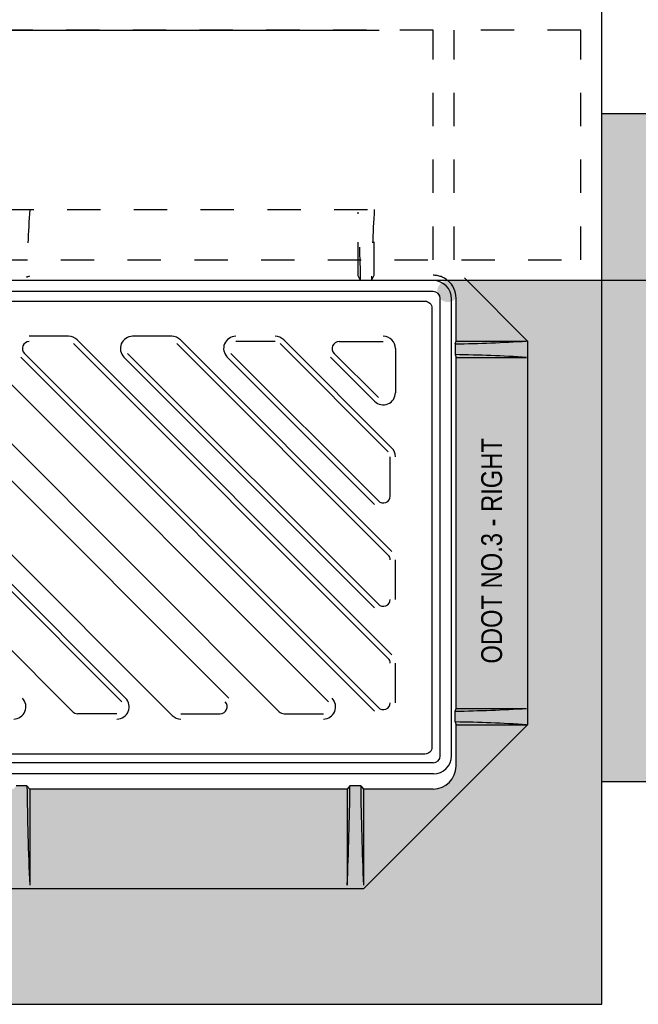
# Model space of a CAD drawing. Header units: feet. Extents: x 6 to 310, y -41 to 128.
# Tile 31 of 44: x 259.27 to 261.12, y 16.22 to 19.17. Entities that reach past the tile are written whole.
import ezdxf

# ---------------------------------------------------------------- set-up
doc = ezdxf.new("R2010")
doc.units = ezdxf.units.FT
doc.header["$MEASUREMENT"] = 0
doc.linetypes.add('F', pattern=[0.15, 0.1, -0.05])
for name, color, linetype in [('D-HATCH-PATT', 247, 'Continuous'), ('D-HATCH-SOLID', 255, 'Continuous'), ('DETAIL', 1, 'Continuous')]:
    doc.layers.add(name, color=color, linetype=linetype)
doc.styles.add('HOLLOW', font='HOLLOW', dxfattribs={"width": 0.8})

msp = doc.modelspace()

# ---------------------------------------------------------------- hatches: boundary and pattern name
at = {"layer": 'D-HATCH-PATT', "linetype": 'Continuous'}
h = msp.add_hatch(dxfattribs=at)
h.set_pattern_fill('AR-CONC', color=256, scale=0.025, angle=90)
h.set_pattern_definition([(140, (273.52688, -852.17627), (0.015688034, 0.179315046), [0.01875, -0.20625]), (85, (273.52688, -852.17627), (-0.188048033, -0.034687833), [0.015, -0.165]), (190.451444, (273.52819, -852.16133), (-0.172359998, 0.14462721), [0.015935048, -0.175285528]), (136.1842, (273.47688, -852.17627), (0.04137982, 0.26681033), [0.028125, -0.309375]), (186.635635, (273.48033, -852.15404), (-0.24352965, 0.23366549), [0.023902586, -0.26292844]), (81.184164, (273.47688, -852.17627), (-0.24352965, 0.23366549), [0.0225, -0.2475]), (111, (273.48938, -852.15127), (0.100654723, 0.149226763), [0.01875, -0.20625]), (56, (273.48938, -852.15127), (-0.18128751, 0.060828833), [0.015, -0.165]), (161.451445, (273.49777, -852.13884), (-0.080632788, 0.210055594), [0.015935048, -0.175285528]), (127.5, (273.52688, -852.17627), (-0.0832234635, 0.003039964), [0, -0.163, 0, -0.1675, 0, -0.165625]), (97.5, (273.52688, -852.17627), (-0.098602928, 0.065767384), [0, -0.0955, 0, -0.15925, 0, -0.063125]), (57.5, (273.52688, -852.23202), (0.005638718, 0.133455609), [0, -0.0625, 0, -0.195, 0, -0.25875]), (47.5, (273.52688, -852.25702), (-0.025026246, 0.145796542), [0, -0.08125, 0, -0.1295, 0, -0.18375])])
edge = h.paths.add_edge_path()
edge.add_line((261.00989, 16.21851), (261.00989, 18.38518))
edge.add_line((261.00989, 18.38518), (260.54893, 18.38518))
edge.add_arc((260.54893, 18.3532), 0.03198, 90, 320.03352)
edge.add_line((260.57344, 18.33266), (260.57344, 18.20407))
edge.add_line((260.57344, 18.20407), (260.57078, 18.19586))
edge.add_line((260.57078, 18.19586), (260.57078, 18.16366))
edge.add_line((260.57078, 18.16366), (260.57344, 18.15546))
edge.add_line((260.57344, 18.15546), (260.57344, 17.10434))
edge.add_line((260.57344, 17.10434), (260.57078, 17.09614))
edge.add_line((260.57078, 17.09614), (260.57078, 17.06394))
edge.add_line((260.57078, 17.06394), (260.57344, 17.05573))
edge.add_line((260.57344, 17.05573), (260.57344, 16.93192))
edge.add_arc((260.50445, 16.93192), 0.06899, 270, 360, ccw=False)
edge.add_line((260.50445, 16.86294), (260.29573, 16.86294))
edge.add_line((260.29573, 16.86294), (260.28753, 16.87253))
edge.add_line((260.28753, 16.87253), (260.25533, 16.87253))
edge.add_line((260.25533, 16.87253), (260.24712, 16.86294))
edge.add_line((260.24712, 16.86294), (259.29576, 16.86294))
edge.add_line((259.29576, 16.86294), (259.28755, 16.87253))
edge.add_line((259.28755, 16.87253), (259.25535, 16.87253))
edge.add_line((259.25535, 16.87253), (259.24715, 16.86294))
edge.add_line((259.24715, 16.86294), (258.29383, 16.86294))
edge.add_line((258.29383, 16.86294), (258.28562, 16.87253))
edge.add_line((258.28562, 16.87253), (258.25342, 16.87253))
edge.add_line((258.25342, 16.87253), (258.2461, 16.86397))
edge.add_line((258.2461, 16.86397), (258.24522, 16.86294))
edge.add_line((258.24522, 16.86294), (258.03649, 16.86294))
edge.add_arc((258.03649, 16.93192), 0.06899, 190.88671, 270, ccw=False)
edge.add_line((257.96875, 16.91889), (257.96727, 16.91889))
edge.add_arc((257.96727, 16.84991), 0.06899, 90, 169.11329)
edge.add_line((257.89953, 16.86294), (257.69081, 16.86294))
edge.add_line((257.69081, 16.86294), (257.6826, 16.87253))
edge.add_line((257.6826, 16.87253), (257.6504, 16.87253))
edge.add_line((257.6504, 16.87253), (257.6422, 16.86294))
edge.add_line((257.6422, 16.86294), (256.68887, 16.86294))
edge.add_line((256.68887, 16.86294), (256.68067, 16.87253))
edge.add_line((256.68067, 16.87253), (256.64847, 16.87253))
edge.add_line((256.64847, 16.87253), (256.64026, 16.86294))
edge.add_line((256.64026, 16.86294), (255.6889, 16.86294))
edge.add_line((255.6889, 16.86294), (255.6807, 16.87253))
edge.add_line((255.6807, 16.87253), (255.64849, 16.87253))
edge.add_line((255.64849, 16.87253), (255.64029, 16.86294))
edge.add_line((255.64029, 16.86294), (255.43157, 16.86294))
edge.add_arc((255.43157, 16.93192), 0.06899, 180, 270, ccw=False)
edge.add_line((255.36258, 16.93192), (255.36258, 17.05573))
edge.add_line((255.36258, 17.05573), (255.36525, 17.06394))
edge.add_line((255.36525, 17.06394), (255.36525, 17.09614))
edge.add_line((255.36525, 17.09614), (255.36258, 17.10434))
edge.add_line((255.36258, 17.10434), (255.36258, 18.15546))
edge.add_line((255.36258, 18.15546), (255.36525, 18.16366))
edge.add_line((255.36525, 18.16366), (255.36525, 18.19586))
edge.add_line((255.36525, 18.19586), (255.36258, 18.20407))
edge.add_line((255.36258, 18.20407), (255.36258, 18.33266))
edge.add_arc((255.4311, 18.33266), 0.06852, 129.96648, 180, ccw=False)
edge.add_line((255.38709, 18.38518), (254.92656, 18.38518))
edge.add_line((254.92656, 18.38518), (254.92656, 16.21851))
edge.add_line((254.92656, 16.21851), (261.00989, 16.21851))
at = {"layer": 'D-HATCH-SOLID', "linetype": 'Continuous'}
h = msp.add_hatch(color=255, dxfattribs=at)
h.dxf.hatch_style = 1
h.paths.add_polyline_path([(264.00989, 18.88518), (261.00989, 18.88518), (261.00989, 18.07268), (261.00989, 16.88518), (264.00989, 16.88518)])

# ---------------------------------------------------------------- linework, layer by layer
at = {"layer": 'D-HATCH-PATT', "linetype": 'F', "ltscale": 0.0125}
for p, q in [((260.50468, 19.13518), (255.43177, 19.13518)), ((260.50468, 18.44768), (260.50468, 19.13518)), ((260.94739, 19.13518), (260.56718, 19.13518)), ((260.56718, 18.44768), (260.56718, 19.13518)), ((260.94739, 18.44768), (260.94739, 19.13518)), ((255.60778, 18.59803), (260.32824, 18.59803)), ((260.27963, 18.4), (260.27963, 18.59803)), ((260.32824, 18.40118), (260.32824, 18.59803)), ((254.98906, 18.44768), (260.94739, 18.44768)), ((259.28755, 18.39536), (259.29576, 18.4)), ((260.28723, 18.38519), (260.27963, 18.4)), ((260.32004, 18.38519), (260.32824, 18.40118)), ((260.60645, 18.38518), (260.59845, 18.39318))]:
    msp.add_line(p, q, dxfattribs=at)
at = {"layer": 'D-HATCH-PATT'}
for p, q in [((259.41245, 18.21851), (259.2946, 18.21851)), ((259.72181, 18.21851), (259.60396, 18.21851)), ((258.4991, 18.19679), (259.57202, 17.12387)), ((258.51015, 18.20783), (259.58307, 17.13492)), ((259.89243, 17.13492), (258.81951, 18.20783)), ((260.19074, 17.12387), (259.11782, 18.19679)), ((260.36982, 17.25414), (259.42718, 18.19679)), ((260.38087, 17.26519), (259.43823, 18.20783)), ((260.36982, 17.5635), (259.73654, 18.19679)), ((260.38087, 17.57455), (259.74759, 18.20783)), ((260.03117, 18.20289), (259.91332, 18.20289)), ((260.36982, 17.87286), (260.0459, 18.19679)), ((260.38087, 17.88391), (260.05695, 18.20783)), ((260.22268, 18.20289), (260.35509, 18.20289)), ((259.42471, 17.09441), (258.35179, 18.16732)), ((258.97051, 18.16732), (260.04343, 17.09441)), ((259.27987, 18.16732), (260.34036, 17.10683)), ((259.58923, 18.16732), (260.34036, 17.41619)), ((259.89859, 18.16732), (260.34036, 17.72555)), ((260.34036, 18.03491), (260.20795, 18.16732)), ((260.39155, 18.18205), (260.39155, 18.04964)), ((258.6501, 18.15627), (259.72302, 17.08336)), ((259.26882, 18.15627), (260.32931, 17.09578)), ((259.57818, 18.15627), (260.32931, 17.40514)), ((259.88754, 18.15627), (260.32931, 17.7145)), ((260.32931, 18.02386), (260.1969, 18.15627)), ((260.37593, 17.74028), (260.37593, 17.85813)), ((260.39155, 17.43092), (260.39155, 17.54877)), ((260.39155, 17.12156), (260.39155, 17.23941)), ((259.55729, 17.0883), (259.43944, 17.0883)), ((259.7488, 17.0883), (259.86665, 17.0883)), ((260.05816, 17.0883), (260.17601, 17.0883))]:
    msp.add_line(p, q, dxfattribs=at)
at = {"layer": 'D-HATCH-PATT', "linetype": 'Continuous', "flags": 128}
msp.add_lwpolyline([(255.59322, 19.13518), (260.34322, 19.13518)], dxfattribs=at)
at = {"layer": 'D-HATCH-PATT'}
msp.add_lwpolyline([(260.50093, 18.30286), (260.50093, 16.98833, -0.4142136), (260.48013, 16.96753), (258.07902, 16.96753, -0.4142136), (258.05822, 16.98833), (258.05822, 18.30286, -0.4142136), (258.07902, 18.32366), (260.48013, 18.32366, -0.4142136)], format="xyb", close=True, dxfattribs=at)
at = {"layer": 'D-HATCH-PATT', "linetype": 'F', "ltscale": 0.0125}
for centre, radius, start, end in [((263.77544, 18.31519), 4.4886, 176.38722, 178.9766), ((255.21742, 18.29999), 5.07053, 0.96285, 3.28141), ((265.26873, 18.30101), 4.94941, 176.55959, 179.02547), ((260.50492, 18.33266), 0.06852, 50.03352, 90)]:
    msp.add_arc(centre, radius, start, end, dxfattribs=at)
at = {"layer": 'D-HATCH-PATT'}
for centre, radius, start, end in [((259.41245, 18.18205), 0.03646, 45, 90), ((259.60396, 18.18205), 0.03646, 90, 225), ((259.72181, 18.18205), 0.03646, 45, 90), ((259.91332, 18.18205), 0.03646, 90, 225), ((260.03117, 18.18205), 0.03646, 45, 90), ((260.35509, 18.18205), 0.03646, 0, 90), ((259.2946, 18.18205), 0.02083, 90, 225), ((260.22268, 18.18205), 0.02083, 90, 225), ((260.35509, 18.04964), 0.03646, 225, 0), ((260.35509, 17.85813), 0.03646, 0, 45), ((260.35509, 17.74028), 0.02083, 225, 0), ((260.35509, 17.54877), 0.02083, 0, 45), ((260.35509, 17.43092), 0.02083, 225, 0), ((260.35509, 17.23941), 0.02083, 0, 45), ((259.24793, 17.10914), 0.03646, 270, 45), ((259.55729, 17.10914), 0.03646, 270, 45), ((260.17601, 17.10914), 0.03646, 270, 45), ((259.86665, 17.10914), 0.02083, 270, 45), ((260.35509, 17.12156), 0.02083, 225, 0), ((259.43944, 17.10914), 0.02083, 225, 270), ((259.7488, 17.10914), 0.03646, 225, 270), ((260.05816, 17.10914), 0.02083, 225, 270)]:
    msp.add_arc(centre, radius, start, end, dxfattribs=at)
at = {"layer": 'DETAIL', "linetype": 'Continuous'}
for p, q in [((264.00989, 18.38518), (251.92656, 18.38518)), ((260.78756, 18.20407), (260.60645, 18.38518)), ((260.50492, 18.35239), (258.03738, 18.35239)), ((260.52575, 16.96243), (260.52575, 18.33155)), ((260.55945, 16.96243), (260.55945, 18.33066)), ((260.57344, 18.20407), (260.57344, 18.33266)), ((260.57078, 18.19586), (260.57344, 18.20407)), ((260.57078, 18.19586), (260.57078, 18.16305)), ((260.57344, 18.20407), (260.78465, 18.20407)), ((260.78756, 18.20407), (260.78756, 17.05573)), ((260.57078, 18.16366), (260.57344, 18.15546)), ((260.57344, 17.10434), (260.57344, 18.15546)), ((260.57344, 18.15546), (260.78465, 18.15546)), ((260.57078, 17.09614), (260.57344, 17.10434)), ((260.57344, 17.10434), (260.78465, 17.10434)), ((260.57078, 17.06394), (260.57078, 17.09675)), ((260.78756, 17.05573), (260.29573, 16.56391)), ((260.57078, 17.06394), (260.57344, 17.05573)), ((260.57344, 17.05573), (260.78465, 17.05573)), ((260.57344, 16.93192), (260.57344, 17.05573)), ((260.50492, 16.9416), (258.03738, 16.9416)), ((260.50581, 16.90879), (258.02943, 16.90879)), ((259.28755, 16.87253), (259.25475, 16.87253)), ((259.28755, 16.87253), (259.29576, 16.86294)), ((260.24712, 16.86294), (259.29576, 16.86294)), ((259.29576, 16.86294), (259.29576, 16.57502)), ((260.25533, 16.87253), (260.24712, 16.86294)), ((260.24712, 16.86294), (260.24712, 16.57502)), ((260.28753, 16.87253), (260.25472, 16.87253)), ((260.28753, 16.87253), (260.29573, 16.86294)), ((260.29573, 16.86294), (260.29573, 16.57502)), ((260.50445, 16.86294), (260.29573, 16.86294)), ((260.29573, 16.56391), (258.24522, 16.56391))]:
    msp.add_line(p, q, dxfattribs=at)
at = {"layer": 'DETAIL'}
msp.add_line((260.50492, 18.38519), (258.02943, 18.38519), dxfattribs=at)
at = {"layer": 'DETAIL', "linetype": 'Continuous', "flags": 128}
for points in [[(261.00989, 16.21851), (261.00989, 23.05184), (254.92656, 23.05184), (254.92656, 16.21851)], [(261.00989, 18.88518), (264.00989, 18.88518)], [(261.00989, 16.88518), (264.00989, 16.88518)], [(254.92656, 16.21851), (261.00989, 16.21851)]]:
    msp.add_lwpolyline(points, dxfattribs=at)
at = {"layer": 'DETAIL', "linetype": 'Continuous'}
for centre, radius, start, end in [((260.50492, 18.33066), 0.05453, 0, 90), ((260.50492, 18.33266), 0.06852, 0, 50.03352), ((260.50492, 18.33155), 0.02083, 0, 90), ((260.48619, 23.193), 4.99785, 270.96979, 273.42369), ((260.48619, 13.16653), 4.99785, 86.57631, 89.03021), ((260.48619, 22.09327), 4.99785, 270.96979, 273.42369), ((260.48619, 12.0668), 4.99785, 86.57631, 89.03021), ((260.50492, 16.96243), 0.02083, 270, 0), ((260.50581, 16.96243), 0.05364, 270, 0), ((260.50445, 16.93192), 0.06899, 270, 0), ((268.95056, 16.99012), 9.66372, 180.697203, 182.461909), ((250.59232, 16.99012), 9.66372, 357.538091, 359.302797), ((269.95054, 16.99012), 9.66372, 180.697203, 182.461909)]:
    msp.add_arc(centre, radius, start, end, dxfattribs=at)

# ---------------------------------------------------------------- texts
at = {"layer": 'DETAIL', "linetype": 'Continuous', "style": 'HOLLOW', "width": 0.85}
msp.add_text('ODOT NO.3 - RIGHT', height=0.0625, rotation=90, dxfattribs=at).set_placement((260.71105, 17.2387))

doc.saveas('drawing.dxf')
